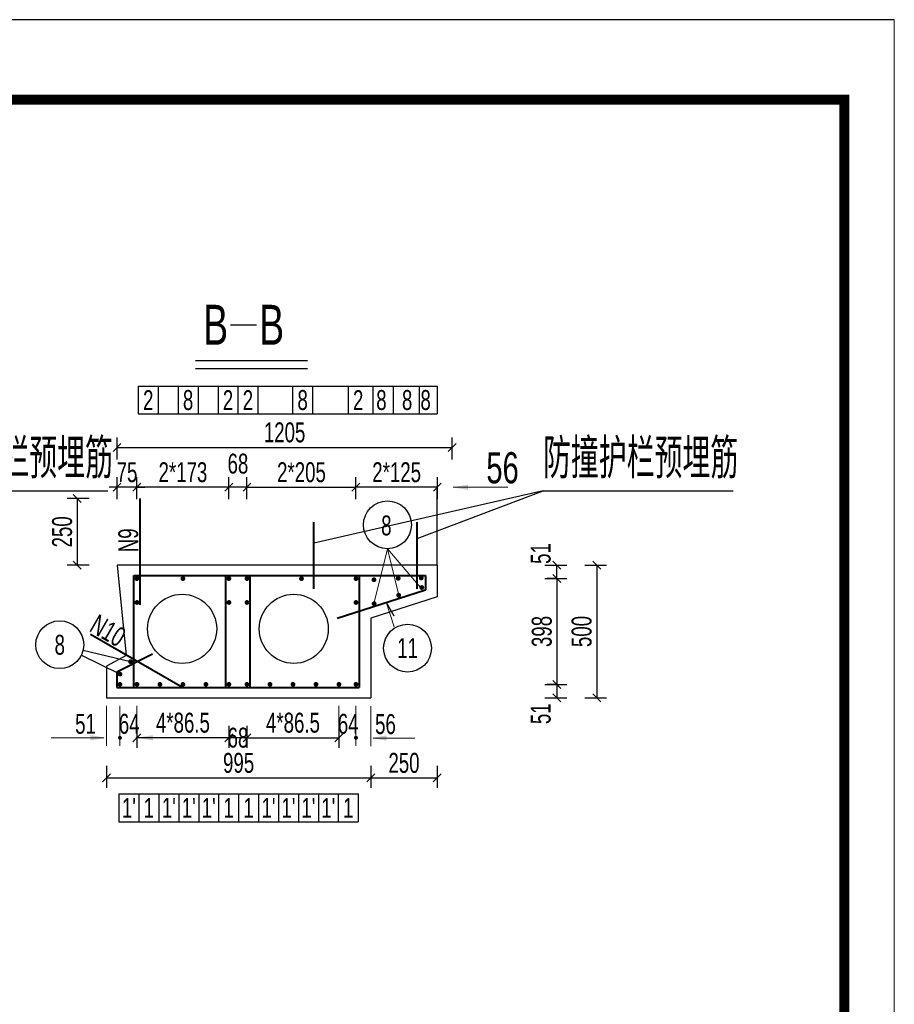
# Model space of a CAD drawing. Header units: millimetres. Extents: x -120871 to -111289, y -80062 to -71425.
# Tile 34 of 37: x -112641 to -112202, y -76432 to -75938. Entities that reach past the tile are written whole.
import ezdxf
from ezdxf.enums import TextEntityAlignment as Align

# ---------------------------------------------------------------- set-up
doc = ezdxf.new("R2010")
doc.units = ezdxf.units.MM
doc.header["$LTSCALE"] = 0.3
doc.header["$PDMODE"] = 99
doc.layers.get('0').update_dxf_attribs({"lineweight": 18})
for name, color, linetype, lineweight in [('BM1', 7, 'Continuous', 15), ('文字', 4, 'Continuous', 18), ('标注', 7, 'Continuous', 18), ('轮廓', 7, 'Continuous', 30), ('钢筋', 1, 'Continuous', 40)]:
    doc.layers.add(name, color=color, linetype=linetype, lineweight=lineweight)
for name, color, linetype in [('LOCKUP', 7, 'Continuous'), ('其它', 5, 'Continuous'), ('辅助', 7, 'Continuous'), ('附属', 7, 'Continuous')]:
    doc.layers.add(name, color=color, linetype=linetype)
doc.styles.add('hz-e', font='hztxt_e.shx', dxfattribs={"width": 0.7, "bigfont": 'hztxt.shx'})
doc.dimstyles.new('ISO-50', dxfattribs={"dimscale": 0.625, "dimtxt": 25, "dimasz": 10, "dimexe": 12.5, "dimexo": 6.25, "dimgap": 6.25, "dimtad": 1, "dimdec": 0, "dimdsep": 46, "dimtxsty": 'hz-e', "dimblk": 'OBLIQUE', "dimcen": 2.5, "dimadec": 0, "dimazin": 0, "dimtfac": 1, "dimtdec": 0, "dimtix": 1, "dimtmove": 2, "dimatfit": 3, "dimldrblk": 'OBLIQUE', "dimfxl": 15, "dimfxlon": 1, "dimarcsym": 0})

# ---------------------------------------------------------------- blocks, each defined once
blk = doc.blocks.new('_Oblique')
at = {"color": 0, "linetype": 'ByBlock', "lineweight": -2}
blk.add_line((-0.5, -0.5), (0.5, 0.5), dxfattribs=at)
blk = doc.blocks.new('*D83')
at = {"layer": 'Defpoints', "color": 0}
for p in [(-112472.45, -76172.18), (-112527.12, -76192.18), (-112472.45, -76192.18)]:
    blk.add_point(p, dxfattribs=at)
at = {"layer": '标注', "color": 0, "lineweight": -2}
for p, q in [((-112527.12, -76178.18), (-112527.12, -76167.18)), ((-112472.45, -76178.18), (-112472.45, -76167.18)), ((-112527.12, -76172.18), (-112472.45, -76172.18))]:
    blk.add_line(p, q, dxfattribs=at)
at = {"layer": '标注', "color": 0, "lineweight": -2, "xscale": 4, "yscale": 4, "zscale": 4, "rotation": 180}
blk.add_blockref('_Oblique', (-112527.12, -76172.18), dxfattribs=at)
at = {"layer": '标注', "color": 0, "lineweight": -2, "xscale": 4, "yscale": 4, "zscale": 4}
blk.add_blockref('_Oblique', (-112472.45, -76172.18), dxfattribs=at)
at = {"layer": '标注', "color": 0, "insert": (-112499.79, -76164.68), "char_height": 10, "attachment_point": 5, "style": 'hz-e'}
blk.add_mtext('2*205', dxfattribs=at)
blk = doc.blocks.new('*D84')
at = {"layer": 'Defpoints', "color": 0}
for p in [(-112582.32, -76172.18), (-112582.32, -76192.18), (-112536.19, -76192.18)]:
    blk.add_point(p, dxfattribs=at)
at = {"layer": '标注', "color": 0, "lineweight": -2}
for p, q in [((-112582.32, -76178.18), (-112582.32, -76167.18)), ((-112536.19, -76178.18), (-112536.19, -76167.18)), ((-112536.19, -76172.18), (-112582.32, -76172.18))]:
    blk.add_line(p, q, dxfattribs=at)
at = {"layer": '标注', "color": 0, "lineweight": -2, "xscale": 4, "yscale": 4, "zscale": 4, "rotation": 180}
blk.add_blockref('_Oblique', (-112582.32, -76172.18), dxfattribs=at)
at = {"layer": '标注', "color": 0, "lineweight": -2, "xscale": 4, "yscale": 4, "zscale": 4}
blk.add_blockref('_Oblique', (-112536.19, -76172.18), dxfattribs=at)
at = {"layer": '标注', "color": 0, "insert": (-112559.25, -76164.68), "char_height": 10, "attachment_point": 5, "style": 'hz-e'}
blk.add_mtext('2*173', dxfattribs=at)
blk = doc.blocks.new('*D85')
at = {"layer": 'Defpoints', "color": 0}
for p in [(-112536.19, -76172.18), (-112536.19, -76192.18), (-112527.12, -76192.18)]:
    blk.add_point(p, dxfattribs=at)
at = {"layer": '标注', "color": 0, "lineweight": -2}
for p, q in [((-112536.19, -76178.18), (-112536.19, -76167.18)), ((-112527.12, -76178.18), (-112527.12, -76167.18)), ((-112527.12, -76172.18), (-112536.19, -76172.18))]:
    blk.add_line(p, q, dxfattribs=at)
at = {"layer": '标注', "color": 0, "lineweight": -2, "xscale": 4, "yscale": 4, "zscale": 4, "rotation": 180}
blk.add_blockref('_Oblique', (-112536.19, -76172.18), dxfattribs=at)
at = {"layer": '标注', "color": 0, "lineweight": -2, "xscale": 4, "yscale": 4, "zscale": 4}
blk.add_blockref('_Oblique', (-112527.12, -76172.18), dxfattribs=at)
at = {"layer": '标注', "color": 0, "insert": (-112531.65, -76160.36), "char_height": 10, "attachment_point": 5, "style": 'hz-e'}
blk.add_mtext('68', dxfattribs=at)
blk = doc.blocks.new('*D86')
at = {"layer": 'Defpoints', "color": 0}
for p in [(-112527.12, -76277.88), (-112480.99, -76277.88), (-112480.99, -76297.88)]:
    blk.add_point(p, dxfattribs=at)
at = {"layer": '标注', "color": 0, "lineweight": -2}
for p, q in [((-112527.12, -76291.88), (-112527.12, -76302.88)), ((-112480.99, -76291.88), (-112480.99, -76302.88)), ((-112527.12, -76297.88), (-112480.99, -76297.88))]:
    blk.add_line(p, q, dxfattribs=at)
at = {"layer": '标注', "color": 0, "lineweight": -2, "xscale": 4, "yscale": 4, "zscale": 4, "rotation": 180}
blk.add_blockref('_Oblique', (-112527.12, -76297.88), dxfattribs=at)
at = {"layer": '标注', "color": 0, "lineweight": -2, "xscale": 4, "yscale": 4, "zscale": 4}
blk.add_blockref('_Oblique', (-112480.99, -76297.88), dxfattribs=at)
at = {"layer": '标注', "color": 0, "insert": (-112504.05, -76290.38), "char_height": 10, "attachment_point": 5, "style": 'hz-e'}
blk.add_mtext('4*86.5', dxfattribs=at)
blk = doc.blocks.new('*D87')
at = {"layer": 'Defpoints', "color": 0}
for p in [(-112536.19, -76277.88), (-112527.12, -76277.88), (-112536.19, -76297.88)]:
    blk.add_point(p, dxfattribs=at)
at = {"layer": '标注', "color": 0, "lineweight": -2}
for p, q in [((-112536.19, -76291.88), (-112536.19, -76302.88)), ((-112527.12, -76291.88), (-112527.12, -76302.88)), ((-112527.12, -76297.88), (-112536.19, -76297.88))]:
    blk.add_line(p, q, dxfattribs=at)
at = {"layer": '标注', "color": 0, "lineweight": -2, "xscale": 4, "yscale": 4, "zscale": 4, "rotation": 180}
blk.add_blockref('_Oblique', (-112536.19, -76297.88), dxfattribs=at)
at = {"layer": '标注', "color": 0, "lineweight": -2, "xscale": 4, "yscale": 4, "zscale": 4}
blk.add_blockref('_Oblique', (-112527.12, -76297.88), dxfattribs=at)
at = {"layer": '标注', "color": 0, "insert": (-112531.65, -76297.88), "char_height": 10, "attachment_point": 5, "style": 'hz-e'}
blk.add_mtext('68', dxfattribs=at)
blk = doc.blocks.new('*D88')
at = {"layer": 'Defpoints', "color": 0}
for p in [(-112582.32, -76277.88), (-112536.19, -76277.88), (-112582.32, -76297.88)]:
    blk.add_point(p, dxfattribs=at)
at = {"layer": '标注', "color": 0, "lineweight": -2}
for p, q in [((-112582.32, -76291.88), (-112582.32, -76302.88)), ((-112536.19, -76291.88), (-112536.19, -76302.88)), ((-112536.19, -76297.88), (-112582.32, -76297.88))]:
    blk.add_line(p, q, dxfattribs=at)
at = {"layer": '标注', "color": 0, "lineweight": -2, "xscale": 4, "yscale": 4, "zscale": 4, "rotation": 180}
blk.add_blockref('_Oblique', (-112582.32, -76297.88), dxfattribs=at)
at = {"layer": '标注', "color": 0, "lineweight": -2, "xscale": 4, "yscale": 4, "zscale": 4}
blk.add_blockref('_Oblique', (-112536.19, -76297.88), dxfattribs=at)
at = {"layer": '标注', "color": 0, "insert": (-112559.25, -76290.38), "char_height": 10, "attachment_point": 5, "style": 'hz-e'}
blk.add_mtext('4*86.5', dxfattribs=at)
blk = doc.blocks.new('*D89')
at = {"layer": 'Defpoints', "color": 0}
for p in [(-112592.32, -76172.18), (-112592.32, -76192.18), (-112582.32, -76192.18)]:
    blk.add_point(p, dxfattribs=at)
at = {"layer": '标注', "color": 0, "lineweight": -2}
for p, q in [((-112592.32, -76178.18), (-112592.32, -76167.18)), ((-112582.32, -76178.18), (-112582.32, -76167.18)), ((-112592.32, -76172.18), (-112596.32, -76172.18)), ((-112582.32, -76172.18), (-112592.32, -76172.18)), ((-112582.32, -76172.18), (-112578.32, -76172.18))]:
    blk.add_line(p, q, dxfattribs=at)
at = {"layer": '标注', "color": 0, "lineweight": -2, "xscale": 4, "yscale": 4, "zscale": 4}
blk.add_blockref('_Oblique', (-112592.32, -76172.18), dxfattribs=at)
at = {"layer": '标注', "color": 0, "lineweight": -2, "xscale": 4, "yscale": 4, "zscale": 4, "rotation": 180}
blk.add_blockref('_Oblique', (-112582.32, -76172.18), dxfattribs=at)
at = {"layer": '标注', "color": 0, "insert": (-112587.32, -76164.68), "char_height": 10, "attachment_point": 5, "style": 'hz-e'}
blk.add_mtext('75', dxfattribs=at)
blk = doc.blocks.new('*D90')
at = {"layer": 'Defpoints', "color": 0}
for p in [(-112592.32, -76177.88), (-112612.32, -76211.21), (-112592.32, -76211.21)]:
    blk.add_point(p, dxfattribs=at)
at = {"layer": '标注', "color": 0, "lineweight": -2}
for p, q in [((-112606.32, -76177.88), (-112617.32, -76177.88)), ((-112612.32, -76177.88), (-112612.32, -76211.21)), ((-112606.32, -76211.21), (-112617.32, -76211.21))]:
    blk.add_line(p, q, dxfattribs=at)
at = {"layer": '标注', "color": 0, "lineweight": -2, "xscale": 4, "yscale": 4, "zscale": 4}
for p, rotation in [((-112612.32, -76177.88), 90), ((-112612.32, -76211.21), 270)]:
    blk.add_blockref('_Oblique', p, dxfattribs=dict(at, rotation=rotation))
at = {"layer": '标注', "color": 0, "insert": (-112619.82, -76194.54), "char_height": 10, "attachment_point": 5, "rotation": 90, "style": 'hz-e'}
blk.add_mtext('250', dxfattribs=at)
blk = doc.blocks.new('*D91')
at = {"layer": 'Defpoints', "color": 0}
for p in [(-112597.65, -76277.88), (-112465.01, -76277.88), (-112465.01, -76318.04)]:
    blk.add_point(p, dxfattribs=at)
at = {"layer": '标注', "color": 0, "lineweight": -2}
for p, q in [((-112597.65, -76312.04), (-112597.65, -76323.04)), ((-112465.01, -76312.04), (-112465.01, -76323.04)), ((-112597.65, -76318.04), (-112465.01, -76318.04))]:
    blk.add_line(p, q, dxfattribs=at)
at = {"layer": '标注', "color": 0, "lineweight": -2, "xscale": 4, "yscale": 4, "zscale": 4, "rotation": 180}
blk.add_blockref('_Oblique', (-112597.65, -76318.04), dxfattribs=at)
at = {"layer": '标注', "color": 0, "lineweight": -2, "xscale": 4, "yscale": 4, "zscale": 4}
blk.add_blockref('_Oblique', (-112465.01, -76318.04), dxfattribs=at)
at = {"layer": '标注', "color": 0, "insert": (-112531.33, -76310.54), "char_height": 10, "attachment_point": 5, "style": 'hz-e'}
blk.add_mtext('995', dxfattribs=at)
blk = doc.blocks.new('*D92')
at = {"layer": 'Defpoints', "color": 0}
for p in [(-112424.19, -76152.18), (-112592.32, -76192.18), (-112424.19, -76192.18)]:
    blk.add_point(p, dxfattribs=at)
at = {"layer": '标注', "color": 0, "lineweight": -2}
for p, q in [((-112592.32, -76158.18), (-112592.32, -76147.18)), ((-112424.19, -76158.18), (-112424.19, -76147.18)), ((-112592.32, -76152.18), (-112424.19, -76152.18))]:
    blk.add_line(p, q, dxfattribs=at)
at = {"layer": '标注', "color": 0, "lineweight": -2, "xscale": 4, "yscale": 4, "zscale": 4, "rotation": 180}
blk.add_blockref('_Oblique', (-112592.32, -76152.18), dxfattribs=at)
at = {"layer": '标注', "color": 0, "lineweight": -2, "xscale": 4, "yscale": 4, "zscale": 4}
blk.add_blockref('_Oblique', (-112424.19, -76152.18), dxfattribs=at)
at = {"layer": '标注', "color": 0, "insert": (-112508.26, -76144.68), "char_height": 10, "attachment_point": 5, "style": 'hz-e'}
blk.add_mtext('1205', dxfattribs=at)
blk = doc.blocks.new('*D93')
at = {"layer": 'Defpoints', "color": 0}
for p in [(-112465.04, -76298.02), (-112431.7, -76298.02), (-112431.7, -76318.04)]:
    blk.add_point(p, dxfattribs=at)
at = {"layer": '标注', "color": 0, "lineweight": -2}
for p, q in [((-112465.04, -76312.04), (-112465.04, -76323.04)), ((-112431.7, -76312.04), (-112431.7, -76323.04)), ((-112465.04, -76318.04), (-112431.7, -76318.04))]:
    blk.add_line(p, q, dxfattribs=at)
at = {"layer": '标注', "color": 0, "lineweight": -2, "xscale": 4, "yscale": 4, "zscale": 4, "rotation": 180}
blk.add_blockref('_Oblique', (-112465.04, -76318.04), dxfattribs=at)
at = {"layer": '标注', "color": 0, "lineweight": -2, "xscale": 4, "yscale": 4, "zscale": 4}
blk.add_blockref('_Oblique', (-112431.7, -76318.04), dxfattribs=at)
at = {"layer": '标注', "color": 0, "insert": (-112448.37, -76310.54), "char_height": 10, "attachment_point": 5, "style": 'hz-e'}
blk.add_mtext('250', dxfattribs=at)
blk = doc.blocks.new('*D95')
at = {"layer": 'Defpoints', "color": 0}
for p in [(-112391.71, -76211.21), (-112391.71, -76277.88), (-112351.71, -76277.88)]:
    blk.add_point(p, dxfattribs=at)
at = {"layer": '标注', "color": 0, "lineweight": -2}
for p, q in [((-112357.71, -76211.21), (-112346.71, -76211.21)), ((-112351.71, -76211.21), (-112351.71, -76277.88)), ((-112357.71, -76277.88), (-112346.71, -76277.88))]:
    blk.add_line(p, q, dxfattribs=at)
at = {"layer": '标注', "color": 0, "lineweight": -2, "xscale": 4, "yscale": 4, "zscale": 4}
for p, rotation in [((-112351.71, -76211.21), 90), ((-112351.71, -76277.88), 270)]:
    blk.add_blockref('_Oblique', p, dxfattribs=dict(at, rotation=rotation))
at = {"layer": '标注', "color": 0, "insert": (-112359.21, -76244.54), "char_height": 10, "attachment_point": 5, "rotation": 90, "style": 'hz-e'}
blk.add_mtext('500', dxfattribs=at)
blk = doc.blocks.new('*D96')
at = {"layer": 'Defpoints', "color": 0}
for p in [(-112391.71, -76211.21), (-112371.71, -76211.21), (-112391.71, -76218.01)]:
    blk.add_point(p, dxfattribs=at)
at = {"layer": '标注', "color": 0, "lineweight": -2}
for p, q in [((-112377.71, -76211.21), (-112366.71, -76211.21)), ((-112371.71, -76218.01), (-112371.71, -76211.21)), ((-112377.71, -76218.01), (-112366.71, -76218.01))]:
    blk.add_line(p, q, dxfattribs=at)
at = {"layer": '标注', "color": 0, "lineweight": -2, "xscale": 4, "yscale": 4, "zscale": 4}
for p, rotation in [((-112371.71, -76211.21), 90), ((-112371.71, -76218.01), 270)]:
    blk.add_blockref('_Oblique', p, dxfattribs=dict(at, rotation=rotation))
at = {"layer": '标注', "color": 0, "insert": (-112379.73, -76205.41), "char_height": 10, "attachment_point": 5, "rotation": 90, "style": 'hz-e'}
blk.add_mtext('51', dxfattribs=at)
blk = doc.blocks.new('*D97')
at = {"layer": 'Defpoints', "color": 0}
for p in [(-112391.71, -76271.08), (-112391.71, -76277.88), (-112371.71, -76277.88)]:
    blk.add_point(p, dxfattribs=at)
at = {"layer": '标注', "color": 0, "lineweight": -2}
for p, q in [((-112377.71, -76271.08), (-112366.71, -76271.08)), ((-112371.71, -76271.08), (-112371.71, -76277.88)), ((-112377.71, -76277.88), (-112366.71, -76277.88))]:
    blk.add_line(p, q, dxfattribs=at)
at = {"layer": '标注', "color": 0, "lineweight": -2, "xscale": 4, "yscale": 4, "zscale": 4}
for p, rotation in [((-112371.71, -76271.08), 90), ((-112371.71, -76277.88), 270)]:
    blk.add_blockref('_Oblique', p, dxfattribs=dict(at, rotation=rotation))
at = {"layer": '标注', "color": 0, "insert": (-112379.73, -76285.8), "char_height": 10, "attachment_point": 5, "rotation": 90, "style": 'hz-e'}
blk.add_mtext('51', dxfattribs=at)
blk = doc.blocks.new('*D98')
at = {"layer": 'Defpoints', "color": 0}
for p in [(-112371.71, -76218.01), (-112371.71, -76271.08), (-112371.71, -76271.08)]:
    blk.add_point(p, dxfattribs=at)
at = {"layer": '标注', "color": 0, "lineweight": -2}
for p, q in [((-112371.71, -76218.01), (-112376.71, -76218.01)), ((-112371.71, -76218.01), (-112371.71, -76271.08)), ((-112371.71, -76271.08), (-112376.71, -76271.08))]:
    blk.add_line(p, q, dxfattribs=at)
at = {"layer": '标注', "color": 0, "lineweight": -2, "xscale": 4, "yscale": 4, "zscale": 4}
for p, rotation in [((-112371.71, -76218.01), 90), ((-112371.71, -76271.08), 270)]:
    blk.add_blockref('_Oblique', p, dxfattribs=dict(at, rotation=rotation))
at = {"layer": '标注', "color": 0, "insert": (-112379.21, -76244.54), "char_height": 10, "attachment_point": 5, "rotation": 90, "style": 'hz-e'}
blk.add_mtext('398', dxfattribs=at)
blk = doc.blocks.new('*D99')
at = {"layer": 'Defpoints', "color": 0}
for p in [(-112472.45, -76172.18), (-112472.45, -76192.18), (-112431.64, -76192.18)]:
    blk.add_point(p, dxfattribs=at)
at = {"layer": '标注', "color": 0, "lineweight": -2}
for p, q in [((-112472.45, -76178.18), (-112472.45, -76167.18)), ((-112431.64, -76178.18), (-112431.64, -76167.18)), ((-112431.64, -76172.18), (-112472.45, -76172.18))]:
    blk.add_line(p, q, dxfattribs=at)
at = {"layer": '标注', "color": 0, "lineweight": -2, "xscale": 4, "yscale": 4, "zscale": 4}
for p, rotation in [((-112472.45, -76172.18), 179.9999999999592), ((-112431.64, -76172.18), 359.9999999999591)]:
    blk.add_blockref('_Oblique', p, dxfattribs=dict(at, rotation=rotation))
at = {"layer": '标注', "color": 0, "insert": (-112452.05, -76164.68), "char_height": 10, "attachment_point": 5, "style": 'hz-e'}
blk.add_mtext('2*125', dxfattribs=at)

msp = doc.modelspace()

# ---------------------------------------------------------------- linework, layer by layer
at = {"layer": 'BM1', "linetype": 'Continuous'}
msp.add_line((-112202.421, -75937.525), (-112202.421, -77437.677), dxfattribs=at)
at = {"layer": 'BM1', "color": 0, "linetype": 'Continuous'}
msp.add_line((-112202.421, -75952.679), (-112202.421, -77437.677), dxfattribs=at)
msp.add_line((-112202.421, -75952.679), (-112202.421, -77437.677), dxfattribs=at)
msp.add_line((-112202.421, -75952.679), (-112202.421, -77437.677), dxfattribs=at)
msp.add_line((-112202.421, -75952.679), (-112202.421, -77437.677), dxfattribs=at)
msp.add_line((-112202.421, -75952.679), (-112202.421, -77437.677), dxfattribs=at)
at = {"layer": 'BM1', "color": 0, "linetype": 'Continuous', "const_width": 4.999}
msp.add_lwpolyline([(-114239.913, -77412.68), (-114239.913, -75977.676), (-112227.419, -75977.676), (-112227.419, -77412.68)], close=True, dxfattribs=at)
at = {"layer": 'LOCKUP'}
for p, q in [((-112202.421, -75937.525), (-114323.835, -75937.525)), ((-112692.196, -76173.904), (-112596.906, -76173.904)), ((-112378.526, -76173.914), (-112493.663, -76200.293)), ((-112441.824, -76197.893), (-112378.526, -76173.914)), ((-112378.526, -76173.914), (-112283.236, -76173.914))]:
    msp.add_line(p, q, dxfattribs=at)
at = {"layer": '其它', "color": 5, "ltscale": 0.5}
msp.add_line((-112553.001, -76108.57), (-112496.731, -76108.57), dxfattribs=at)
at = {"layer": '标注', "ltscale": 0.5}
for p, q in [((-112423.641, -76172.182), (-112403.657, -76172.182)), ((-112416.194, -76172.182), (-112396.248, -76172.182)), ((-112463.345, -76229.945), (-112456.678, -76203.015)), ((-112440.026, -76222.472), (-112456.678, -76203.015)), ((-112451.014, -76226.373), (-112456.678, -76203.015)), ((-112453.258, -76242.259), (-112457.255, -76229.77)), ((-112597.654, -76281.877), (-112597.654, -76301.877)), ((-112590.854, -76281.877), (-112590.854, -76301.877)), ((-112590.854, -76281.877), (-112590.854, -76301.877)), ((-112582.321, -76281.877), (-112582.321, -76301.877)), ((-112480.987, -76281.877), (-112480.987, -76301.877)), ((-112472.454, -76281.877), (-112472.454, -76301.877)), ((-112472.454, -76281.877), (-112472.454, -76301.877)), ((-112465.037, -76282.015), (-112465.037, -76302.015)), ((-112605.654, -76297.877), (-112625.335, -76297.877)), ((-112598.854, -76297.877), (-112606.854, -76297.877)), ((-112582.854, -76297.877), (-112574.854, -76297.877)), ((-112574.321, -76297.877), (-112566.321, -76297.877)), ((-112463.837, -76298.015), (-112455.837, -76298.015)), ((-112457.037, -76298.015), (-112442.992, -76298.015))]:
    msp.add_line(p, q, dxfattribs=at)
at = {"layer": '标注', "const_width": 1}
for points in [[(-112591.354, -76297.877, 1), (-112590.354, -76297.877, 1)], [(-112471.954, -76297.877, -1), (-112472.954, -76297.877, -1)]]:
    msp.add_lwpolyline(points, format="xyb", close=True, dxfattribs=at)
at = {"layer": '标注'}
for points in [[(-112416.194, -76170.848), (-112416.194, -76173.515), (-112424.194, -76172.182)], [(-112605.654, -76296.544), (-112605.654, -76299.21), (-112597.654, -76297.877)], [(-112574.321, -76296.544), (-112574.321, -76299.21), (-112582.321, -76297.877)], [(-112457.037, -76296.682), (-112457.037, -76299.349), (-112465.037, -76298.015)]]:
    msp.add_solid(points, dxfattribs=at)
at = {"layer": '轮廓', "ltscale": 0.5}
for p, q in [((-112431.641, -76211.21), (-112592.321, -76211.21)), ((-112592.321, -76211.21), (-112587.654, -76256.544)), ((-112431.641, -76211.21), (-112431.641, -76227.21)), ((-112431.641, -76227.21), (-112464.987, -76237.877)), ((-112465.007, -76237.89), (-112465.007, -76277.877)), ((-112587.654, -76256.544), (-112597.654, -76261.877)), ((-112597.654, -76261.877), (-112597.654, -76277.877)), ((-112597.654, -76277.877), (-112465.007, -76277.877))]:
    msp.add_line(p, q, dxfattribs=at)
for centre in [(-112559.654, -76243.21), (-112503.654, -76243.21)]:
    msp.add_circle(centre, 17.333, dxfattribs=at)
at = {"layer": '辅助', "ltscale": 0.1}
msp.add_line((-112431.641, -76211.21), (-112431.641, -76172.182), dxfattribs=at)
at = {"layer": '辅助', "ltscale": 0.5}
msp.add_line((-112453.241, -76236.794), (-112457.255, -76229.77), dxfattribs=at)
msp.add_circle((-112446.58, -76252.91), 12, dxfattribs=at)
at = {"layer": '钢筋', "ltscale": 0.5}
for p, q in [((-112580.721, -76231.21), (-112580.721, -76177.877)), ((-112493.663, -76223.133), (-112493.663, -76189.672)), ((-112441.824, -76223.133), (-112441.824, -76189.672)), ((-112583.921, -76272.677), (-112583.921, -76216.41)), ((-112583.921, -76216.41), (-112437.507, -76216.41)), ((-112537.787, -76272.677), (-112537.787, -76216.41)), ((-112525.521, -76272.677), (-112525.521, -76216.41)), ((-112470.854, -76216.41), (-112470.854, -76272.677)), ((-112437.507, -76216.41), (-112437.507, -76223.768)), ((-112437.507, -76223.768), (-112481.967, -76237.991)), ((-112559.479, -76272.677), (-112605.667, -76246.01)), ((-112574.566, -76255.997), (-112592.454, -76264.942)), ((-112592.454, -76264.942), (-112592.454, -76272.677)), ((-112592.454, -76272.677), (-112470.854, -76272.677))]:
    msp.add_line(p, q, dxfattribs=at)
at = {"layer": '钢筋', "const_width": 1.2}
for points in [[(-112439.123, -76217.681, 1), (-112440.323, -76217.681, 1)], [(-112581.721, -76218.01, 1), (-112582.921, -76218.01, 1)], [(-112559.854, -76218.01, -1), (-112558.654, -76218.01, -1)], [(-112536.787, -76218.01, -1), (-112535.587, -76218.01, -1)], [(-112526.521, -76218.01, 1), (-112527.721, -76218.01, 1)], [(-112499.187, -76218.01, 1), (-112500.387, -76218.01, 1)], [(-112471.854, -76218.01, 1), (-112473.054, -76218.01, 1)], [(-112462.84, -76218.585, 1), (-112464.04, -76218.585, 1)], [(-112450.68, -76217.868, 1), (-112451.88, -76217.868, 1)], [(-112440.026, -76222.472, 1), (-112438.826, -76222.472, 1)], [(-112451.614, -76226.373, 1), (-112450.414, -76226.373, 1)], [(-112582.921, -76229.979, 1), (-112581.721, -76229.979, 1)], [(-112536.787, -76229.979, 1), (-112535.587, -76229.979, 1)], [(-112526.521, -76229.979, -1), (-112527.721, -76229.979, -1)], [(-112471.854, -76229.979, -1), (-112473.054, -76229.979, -1)], [(-112463.945, -76230.545, 1), (-112462.745, -76230.545, 1)], [(-112586.121, -76259.686, 1), (-112584.921, -76259.686, 1)], [(-112591.454, -76265.931, 1), (-112590.254, -76265.931, 1)], [(-112591.454, -76271.077, 1), (-112590.254, -76271.077, 1)], [(-112582.921, -76271.077, 1), (-112581.721, -76271.077, 1)], [(-112571.387, -76271.077, 1), (-112570.187, -76271.077, 1)], [(-112559.854, -76271.077, 1), (-112558.654, -76271.077, 1)], [(-112548.321, -76271.077, 1), (-112547.121, -76271.077, 1)], [(-112536.787, -76271.077, 1), (-112535.587, -76271.077, 1)], [(-112526.521, -76271.077, -1), (-112527.721, -76271.077, -1)], [(-112514.987, -76271.077, -1), (-112516.187, -76271.077, -1)], [(-112503.454, -76271.077, -1), (-112504.654, -76271.077, -1)], [(-112491.921, -76271.077, -1), (-112493.121, -76271.077, -1)], [(-112480.387, -76271.077, -1), (-112481.587, -76271.077, -1)], [(-112471.854, -76271.077, -1), (-112473.054, -76271.077, -1)]]:
    msp.add_lwpolyline(points, format="xyb", close=True, dxfattribs=at)
at = {"layer": '附属', "ltscale": 0.5}
for p, q in [((-112535.389, -76090.717), (-112522.303, -76090.717)), ((-112553.001, -76112.57), (-112496.731, -76112.57)), ((-112581.654, -76121.376), (-112581.654, -76135.376)), ((-112581.654, -76121.376), (-112431.655, -76121.376)), ((-112571.654, -76121.376), (-112571.654, -76135.376)), ((-112561.654, -76121.376), (-112561.654, -76135.376)), ((-112551.654, -76121.376), (-112551.654, -76135.376)), ((-112541.654, -76121.376), (-112541.654, -76135.376)), ((-112531.654, -76121.376), (-112531.654, -76135.376)), ((-112521.654, -76121.376), (-112521.654, -76135.376)), ((-112504.208, -76121.376), (-112504.208, -76135.376)), ((-112494.208, -76121.376), (-112494.208, -76135.376)), ((-112476.348, -76121.376), (-112476.348, -76135.376)), ((-112476.348, -76121.376), (-112476.348, -76135.376)), ((-112464.048, -76121.376), (-112464.048, -76135.376)), ((-112453.812, -76121.376), (-112453.812, -76135.376)), ((-112440.78, -76121.376), (-112440.78, -76135.376)), ((-112431.655, -76121.376), (-112431.655, -76135.376)), ((-112581.654, -76135.376), (-112431.655, -76135.376)), ((-112609.363, -76253.982), (-112585.521, -76259.686)), ((-112590.854, -76265.931), (-112610.251, -76256.457)), ((-112591.331, -76326.038), (-112471.331, -76326.038)), ((-112591.331, -76326.038), (-112591.331, -76340.038)), ((-112591.331, -76326.038), (-112591.331, -76340.038)), ((-112581.331, -76326.038), (-112581.331, -76340.038)), ((-112571.331, -76326.038), (-112571.331, -76340.038)), ((-112561.331, -76326.038), (-112561.331, -76340.038)), ((-112551.331, -76326.038), (-112551.331, -76340.038)), ((-112541.331, -76326.038), (-112541.331, -76340.038)), ((-112531.331, -76326.038), (-112531.331, -76340.038)), ((-112521.331, -76326.038), (-112521.331, -76340.038)), ((-112511.331, -76326.038), (-112511.331, -76340.038)), ((-112501.331, -76326.038), (-112501.331, -76340.038)), ((-112491.331, -76326.038), (-112491.331, -76340.038)), ((-112481.331, -76326.038), (-112481.331, -76340.038)), ((-112471.331, -76326.038), (-112471.331, -76340.038)), ((-112591.331, -76340.038), (-112471.331, -76340.038))]:
    msp.add_line(p, q, dxfattribs=at)
for centre in [(-112456.678, -76191.015), (-112621.034, -76251.19)]:
    msp.add_circle(centre, 12, dxfattribs=at)

# ---------------------------------------------------------------- texts
at = {"style": 'hz-e', "width": 0.7}
for p in [(-112692.336, -76167.727), (-112378.667, -76167.737)]:
    msp.add_text('防撞护栏预埋筋', height=20, dxfattribs=at).set_placement(p)
at = {"layer": '文字', "style": 'hz-e', "width": 0.7}
for s, height, p in [('B   B', 20, (-112549.082, -76100.608)), ('64', 10, (-112591.412, -76295.877)), ('64', 10, (-112481.545, -76295.877)), ('51', 10, (-112613.329, -76295.877)), ('56', 10, (-112462.874, -76296.015))]:
    msp.add_text(s, height=height, dxfattribs=at).set_placement(p)
for s, p in [('2', (-112576.654, -76128.376)), ('8', (-112556.654, -76128.376)), ('2', (-112536.654, -76128.376)), ('2', (-112526.654, -76128.376)), ('8', (-112499.208, -76128.376)), ('2', (-112471.348, -76128.376)), ('8', (-112459.676, -76128.376)), ('8', (-112446.78, -76128.376)), ('8', (-112437.519, -76128.376)), ('8', (-112457.2, -76191.323)), ('8', (-112621.034, -76251.19)), ('11', (-112446.58, -76252.91)), ("1'", (-112586.331, -76333.038)), ('1', (-112576.331, -76333.038)), ("1'", (-112566.331, -76333.038)), ("1'", (-112556.331, -76333.038)), ("1'", (-112546.331, -76333.038)), ('1', (-112536.331, -76333.038)), ('1', (-112526.331, -76333.038)), ("1'", (-112516.331, -76333.038)), ("1'", (-112506.331, -76333.038)), ("1'", (-112496.331, -76333.038)), ("1'", (-112486.331, -76333.038)), ('1', (-112476.331, -76333.038))]:
    msp.add_text(s, height=10, dxfattribs=at).set_placement(p, align=Align.MIDDLE)
for s, rotation, p in [('N9', 90, (-112581.678, -76204.775)), ('N10', 330, (-112606.784, -76244.128))]:
    msp.add_text(s, height=10, rotation=rotation, dxfattribs=at).set_placement(p)
at = {"layer": '标注', "style": 'hz-e', "width": 0.7}
msp.add_text('56', height=15.625, dxfattribs=at).set_placement((-112407.064, -76170.182))

# ---------------------------------------------------------------- dimensions: what is measured, and where the dimension line sits
at = {"layer": '标注'}
for p1, p2, distance, text, picture, middle in [((-112592.321, -76192.182), (-112424.194, -76192.182), 40, '1205', '*D92', (-112508.257, -76144.682)), ((-112536.187, -76192.182), (-112582.321, -76192.182), -20, '2*173', '*D84', (-112559.254, -76164.682)), ((-112527.121, -76192.182), (-112472.454, -76192.182), 20, '2*205', '*D83', (-112499.787, -76164.682)), ((-112431.641, -76192.182), (-112472.454, -76192.182), -20, '2*125', '*D99', (-112452.047, -76164.682)), ((-112536.187, -76277.877), (-112582.321, -76277.877), 20, '4*86.5', '*D88', (-112559.254, -76290.377)), ((-112527.121, -76277.877), (-112480.987, -76277.877), -20, '4*86.5', '*D86', (-112504.054, -76290.377))]:
    dim = msp.add_aligned_dim(p1=p1, p2=p2, distance=distance, text=text, dimstyle='ISO-50', override={"dimscale": 0.4, "dimlfac": 7.5}, dxfattribs=at)
    dim.commit()
    dim.dimension.update_dxf_attribs({"geometry": picture, "text_midpoint": middle})
for base, p1, p2, angle, picture, middle in [((-112536.187, -76172.182), (-112527.121, -76192.182), (-112536.187, -76192.182), 180, '*D85', (-112531.654, -76160.358)), ((-112371.712, -76211.21), (-112391.712, -76218.01), (-112391.712, -76211.21), 90, '*D96', (-112379.73, -76205.409)), ((-112371.712, -76277.877), (-112391.712, -76271.077), (-112391.712, -76277.877), 270, '*D97', (-112379.733, -76285.799)), ((-112536.187, -76297.877), (-112527.121, -76277.877), (-112536.187, -76277.877), 180, '*D87', (-112531.654, -76297.877))]:
    dim = msp.add_linear_dim(base=base, p1=p1, p2=p2, angle=angle, dimstyle='ISO-50', override={"dimscale": 0.4, "dimlfac": 7.5}, dxfattribs=at)
    dim.commit()
    dim.dimension.update_dxf_attribs({"geometry": picture, "text_midpoint": middle, "dimtype": 161})
for p1, p2, distance, picture, middle in [((-112582.321, -76192.182), (-112592.321, -76192.182), -20, '*D89', (-112587.321, -76164.682)), ((-112592.321, -76177.877), (-112592.321, -76211.21), -20, '*D90', (-112619.821, -76194.544)), ((-112391.712, -76211.21), (-112391.712, -76277.877), 40, '*D95', (-112359.212, -76244.544)), ((-112371.712, -76218.01), (-112371.712, -76271.077), 0, '*D98', (-112379.212, -76244.544)), ((-112597.654, -76277.877), (-112465.007, -76277.877), -40.161, '*D91', (-112531.331, -76310.538)), ((-112465.037, -76298.015), (-112431.701, -76298.015), -20.023, '*D93', (-112448.369, -76310.539))]:
    dim = msp.add_aligned_dim(p1=p1, p2=p2, distance=distance, dimstyle='ISO-50', override={"dimscale": 0.4, "dimlfac": 7.5}, dxfattribs=at)
    dim.commit()
    dim.dimension.update_dxf_attribs({"geometry": picture, "text_midpoint": middle})

doc.saveas('drawing.dxf')
